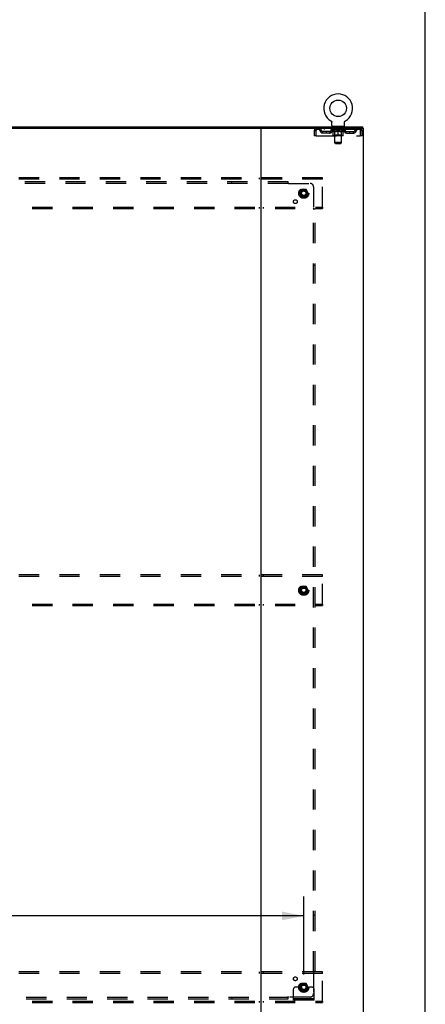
# Model space of a CAD drawing. Header units: inches. Extents: x 0 to 270, y 0 to 175.
# Tile 81 of 81: x 240 to 270, y 59 to 131. Entities that reach past the tile are written whole.
import ezdxf

# ---------------------------------------------------------------- set-up
doc = ezdxf.new("R2010")
doc.units = ezdxf.units.IN
doc.header["$LTSCALE"] = 14.84127
doc.header["$MEASUREMENT"] = 0
doc.linetypes.add('DOT', pattern=[0.2, 0.1, -0.1])
doc.linetypes.add('HIDDEN', pattern=[0.2, 0.1, -0.1])
doc.layers.get('0').update_dxf_attribs({"linetype": 'CONTINUOUS'})
for name, color, linetype in [('DEFAULT_2', 8, 'HIDDEN'), ('DIMENSIONS', 7, 'CONTINUOUS'), ('SUBPANEL', 7, 'CONTINUOUS')]:
    doc.layers.add(name, color=color, linetype=linetype)
doc.styles.get("Standard").update_dxf_attribs({"font": 'arial.ttf'})
doc.dimstyles.new('DIMSTYLE_1', dxfattribs={"dimtxt": 1.190476, "dimasz": 1.587302, "dimexe": 0.09, "dimexo": 0.07, "dimgap": 0.0375, "dimtad": 0, "dimtih": 1, "dimtoh": 1, "dimzin": 4, "dimdsep": 46, "dimtxsty": 'Standard', "dimblk": '_FILLED', "dimblk1": '_FILLED', "dimblk2": '_FILLED', "dimcen": 0.09, "dimadec": 3, "dimazin": 1, "dimtfac": 1, "dimtdec": 3, "dimtofl": 0, "dimtmove": 0, "dimatfit": 3, "dimldrblk": '_FILLED', "dimfxl": 0, "dimtolj": 1, "dimtzin": 4, "dimarcsym": 0})

# ---------------------------------------------------------------- blocks, each defined once
blk = doc.blocks.new('_FILLED')
at = {"color": 0, "linetype": 'ByBlock'}
blk.add_solid([(0, 0), (-1, 0.2), (-1, -0.2)], dxfattribs=at)
blk = doc.blocks.new('*D4')
at = {"layer": 'DIMENSIONS', "color": 2, "linetype": 'Continuous'}
for p, q in [((191.933, 60.924), (191.933, 66.639)), ((260.933, 60.924), (260.933, 66.639)), ((191.933, 65.211), (218.687, 65.211)), ((260.933, 65.211), (224.038, 65.211))]:
    blk.add_line(p, q, dxfattribs=at)
at = {"layer": 'DIMENSIONS', "color": 2, "linetype": 'Continuous', "xscale": 1.5873015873, "yscale": 1.5873015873, "zscale": 1.5873015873, "rotation": 180}
blk.add_blockref('_FILLED', (191.933, 65.211), dxfattribs=at)
at = {"layer": 'DIMENSIONS', "color": 2, "linetype": 'Continuous', "xscale": 1.5873015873, "yscale": 1.5873015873, "zscale": 1.5873015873}
blk.add_blockref('_FILLED', (260.933, 65.211), dxfattribs=at)
at = {"layer": 'DIMENSIONS', "color": 2, "linetype": 'Continuous', "insert": (221.363, 65.806), "char_height": 1.1905, "width": 4.16003, "attachment_point": 2, "line_spacing_factor": 0.9}
blk.add_mtext('69.00', dxfattribs=at)

msp = doc.modelspace()

# ---------------------------------------------------------------- linework, layer by layer
at = {"color": 7, "linetype": 'Continuous'}
for p, q in [((269.841, 0), (269.841, 174.603)), ((262.918, 123.549), (262.918, 123.55)), ((262.918, 123.55), (262.921, 123.548)), ((262.921, 123.548), (262.923, 123.546)), ((262.923, 123.546), (262.925, 123.545)), ((262.925, 123.545), (262.928, 123.542)), ((262.928, 123.542), (262.932, 123.54)), ((262.932, 123.54), (262.935, 123.537)), ((262.935, 123.537), (262.938, 123.534)), ((262.938, 123.534), (262.942, 123.531)), ((262.942, 123.531), (262.945, 123.528)), ((262.945, 123.528), (262.948, 123.525)), ((262.948, 123.525), (262.95, 123.521)), ((262.95, 123.522), (262.953, 123.518)), ((262.953, 123.518), (262.956, 123.515)), ((263.952, 123.515), (263.955, 123.518)), ((263.955, 123.518), (263.958, 123.522)), ((263.958, 123.521), (263.96, 123.525)), ((263.96, 123.525), (263.963, 123.528)), ((263.963, 123.528), (263.966, 123.531)), ((263.966, 123.531), (263.969, 123.534)), ((263.969, 123.534), (263.973, 123.537)), ((263.973, 123.537), (263.976, 123.54)), ((263.976, 123.54), (263.98, 123.542)), ((263.979, 123.542), (263.983, 123.545)), ((263.983, 123.545), (263.985, 123.546)), ((263.983, 123.545), (263.985, 123.546)), ((263.985, 123.546), (263.987, 123.548)), ((263.987, 123.548), (263.99, 123.55)), ((263.99, 123.55), (263.99, 123.549)), ((194.999, 122.999), (257.867, 122.999)), ((262.956, 123.515), (262.958, 123.511)), ((262.958, 123.511), (262.96, 123.507)), ((262.96, 123.507), (262.963, 123.504)), ((262.963, 123.504), (262.965, 123.5)), ((262.965, 123.5), (262.967, 123.496)), ((262.967, 123.496), (262.969, 123.492)), ((262.968, 123.492), (262.97, 123.488)), ((262.97, 123.488), (262.972, 123.484)), ((262.972, 123.484), (262.973, 123.48)), ((262.979, 123.45), (262.979, 123.446)), ((262.979, 123.446), (262.979, 123.442)), ((262.979, 123.193), (262.979, 123.442)), ((263.891, 123.133), (263.016, 123.133)), ((263.016, 123.133), (263.016, 123.103)), ((263.891, 123.133), (263.891, 123.103)), ((263.929, 123.193), (263.929, 123.442)), ((263.934, 123.476), (263.935, 123.48)), ((263.935, 123.48), (263.936, 123.484)), ((263.936, 123.484), (263.938, 123.488)), ((263.938, 123.488), (263.939, 123.492)), ((263.939, 123.492), (263.941, 123.496)), ((263.941, 123.496), (263.943, 123.5)), ((263.943, 123.5), (263.945, 123.504)), ((263.945, 123.504), (263.947, 123.507)), ((263.947, 123.507), (263.95, 123.511)), ((263.95, 123.511), (263.952, 123.515)), ((265.256, 122.999), (265.256, 123.103))]:
    msp.add_line(p, q, dxfattribs=at)
at = {"color": 3, "linetype": 'Continuous'}
for p, q in [((187.61, 123.103), (265.256, 123.103)), ((257.808, 55.207), (257.808, 122.999)), ((257.867, 122.999), (265.308, 122.999)), ((265.308, 55.207), (265.308, 122.999))]:
    msp.add_line(p, q, dxfattribs=at)
at = {"color": 7, "linetype": 'Continuous'}
for points in [[(262.973, 123.48), (262.974, 123.476), (262.975, 123.471), (262.976, 123.467), (262.977, 123.463), (262.978, 123.459), (262.978, 123.454), (262.979, 123.45), (262.979, 123.446)], [(263.929, 123.442), (263.929, 123.446), (263.929, 123.45), (263.93, 123.454), (263.93, 123.459), (263.931, 123.463), (263.932, 123.467), (263.932, 123.471), (263.934, 123.476)], [(263.929, 123.446), (263.929, 123.45), (263.93, 123.454), (263.93, 123.459), (263.931, 123.463)]]:
    msp.add_lwpolyline(points, dxfattribs=at)
msp.add_circle((263.454, 124.457), 0.609, dxfattribs=at)
for centre, radius, start, end in [((263.454, 124.457), 1.054, 300.39933, 239.60066), ((263.039, 123.193), 0.06, 180, 270), ((263.869, 123.193), 0.06, 270, 360)]:
    msp.add_arc(centre, radius, start, end, dxfattribs=at)
at = {"layer": 'DEFAULT_2', "color": 8, "linetype": 'HIDDEN'}
for p, q in [((262.923, 123.546), (262.925, 123.545)), ((263.99, 123.55), (263.99, 123.55)), ((261.704, 122.832), (261.704, 122.436)), ((261.704, 122.832), (261.808, 122.832)), ((261.808, 122.832), (261.808, 122.436)), ((261.838, 122.436), (261.838, 122.832)), ((261.871, 122.999), (261.871, 122.895)), ((265.037, 122.895), (261.871, 122.895)), ((262.423, 122.999), (262.423, 122.895)), ((262.948, 122.858), (262.948, 122.895)), ((263.96, 122.858), (262.948, 122.858)), ((263.075, 122.768), (262.948, 122.858)), ((262.955, 122.89), (262.955, 122.895)), ((262.962, 122.887), (262.962, 122.89)), ((262.962, 122.887), (263.946, 122.887)), ((262.969, 122.887), (262.969, 122.89)), ((262.97, 122.887), (262.97, 122.89)), ((262.978, 122.89), (262.978, 122.895)), ((262.991, 122.887), (262.991, 122.89)), ((262.993, 122.887), (262.993, 122.89)), ((263.016, 122.895), (263.016, 122.999)), ((263.016, 122.89), (263.016, 122.895)), ((263.027, 122.887), (263.027, 122.89)), ((263.029, 122.887), (263.029, 122.89)), ((263.193, 122.889), (263.032, 122.889)), ((263.066, 122.89), (263.066, 122.895)), ((263.067, 122.887), (263.067, 122.889)), ((263.068, 122.887), (263.068, 122.889)), ((263.07, 122.887), (263.07, 122.889)), ((263.076, 122.887), (263.076, 122.89)), ((263.076, 122.887), (263.076, 122.889)), ((263.079, 122.887), (263.079, 122.89)), ((263.081, 122.887), (263.081, 122.89)), ((263.083, 122.478), (263.083, 122.803)), ((263.085, 122.887), (263.085, 122.889)), ((263.096, 122.887), (263.096, 122.889)), ((263.109, 123.133), (263.109, 123.103)), ((263.111, 122.887), (263.111, 122.891)), ((263.111, 122.887), (263.111, 122.889)), ((263.127, 122.887), (263.127, 122.889)), ((263.129, 122.89), (263.129, 122.895)), ((263.136, 122.887), (263.136, 122.89)), ((263.14, 122.887), (263.14, 122.89)), ((263.144, 123.043), (263.144, 123.123)), ((263.147, 122.887), (263.147, 122.889)), ((263.213, 123.033), (263.154, 123.033)), ((263.156, 122.887), (263.156, 122.893)), ((263.168, 122.887), (263.168, 122.889)), ((263.171, 122.887), (263.171, 122.889)), ((263.193, 122.887), (263.193, 122.889)), ((263.246, 122.889), (263.197, 122.889)), ((263.201, 122.89), (263.201, 122.895)), ((263.204, 122.48), (263.204, 122.855)), ((263.205, 121.943), (263.205, 123.023)), ((263.206, 122.887), (263.206, 122.89)), ((263.21, 122.887), (263.21, 122.89)), ((263.215, 122.887), (263.215, 122.894)), ((263.218, 122.887), (263.218, 122.889)), ((263.227, 122.887), (263.227, 122.889)), ((263.246, 122.887), (263.246, 122.889)), ((263.306, 122.889), (263.259, 122.889)), ((263.275, 122.887), (263.275, 122.889)), ((263.281, 122.89), (263.281, 122.895)), ((263.284, 122.887), (263.284, 122.89)), ((263.286, 122.887), (263.286, 122.894)), ((263.288, 122.887), (263.288, 122.89)), ((263.294, 122.887), (263.294, 122.89)), ((263.306, 122.887), (263.306, 122.889)), ((263.37, 122.889), (263.327, 122.889)), ((263.337, 122.887), (263.337, 122.889)), ((263.362, 122.889), (263.424, 122.893)), ((263.366, 122.89), (263.366, 122.895)), ((263.366, 122.89), (263.366, 122.895)), ((263.366, 122.895), (263.366, 122.895)), ((263.366, 122.887), (263.366, 122.89)), ((263.37, 122.887), (263.37, 122.89)), ((263.37, 122.887), (263.37, 122.889)), ((263.371, 122.887), (263.371, 122.89)), ((263.399, 122.889), (263.45, 122.889)), ((263.403, 122.887), (263.403, 122.889)), ((263.407, 122.889), (263.407, 122.892)), ((263.424, 122.889), (263.424, 122.893)), ((263.437, 122.887), (263.437, 122.889)), ((263.452, 122.89), (263.452, 122.89)), ((263.452, 122.887), (263.452, 122.89)), ((263.452, 122.887), (263.452, 122.89)), ((263.454, 122.895), (263.545, 122.889)), ((263.454, 122.89), (263.454, 122.895)), ((263.454, 122.449), (263.454, 122.803)), ((263.456, 122.887), (263.456, 122.89)), ((263.456, 122.887), (263.456, 122.89)), ((263.456, 122.89), (263.456, 122.89)), ((263.471, 122.889), (263.509, 122.889)), ((263.471, 122.887), (263.471, 122.889)), ((263.505, 122.887), (263.505, 122.889)), ((263.537, 122.887), (263.537, 122.89)), ((263.537, 122.887), (263.537, 122.889)), ((263.538, 122.887), (263.538, 122.89)), ((263.538, 122.889), (263.581, 122.889)), ((263.541, 122.895), (263.542, 122.895)), ((263.541, 122.89), (263.541, 122.895)), ((263.541, 122.887), (263.541, 122.89)), ((263.542, 122.89), (263.542, 122.895)), ((263.571, 122.887), (263.571, 122.889)), ((263.602, 122.889), (263.649, 122.889)), ((263.602, 122.887), (263.602, 122.889)), ((263.614, 122.887), (263.614, 122.89)), ((263.62, 122.887), (263.62, 122.89)), ((263.622, 122.887), (263.622, 122.894)), ((263.624, 122.887), (263.624, 122.89)), ((263.627, 122.89), (263.627, 122.895)), ((263.633, 122.887), (263.633, 122.889)), ((263.662, 122.889), (263.711, 122.889)), ((263.662, 122.887), (263.662, 122.889)), ((263.681, 122.887), (263.681, 122.889)), ((263.69, 122.887), (263.69, 122.889)), ((263.693, 122.887), (263.693, 122.894)), ((263.754, 123.033), (263.695, 123.033)), ((263.698, 122.887), (263.698, 122.89)), ((263.702, 122.887), (263.702, 122.89)), ((263.703, 121.943), (263.703, 123.023)), ((263.704, 122.48), (263.704, 122.855)), ((263.707, 122.89), (263.707, 122.895)), ((263.715, 122.889), (263.876, 122.889)), ((263.715, 122.887), (263.715, 122.889)), ((263.737, 122.887), (263.737, 122.889)), ((263.739, 122.887), (263.739, 122.889)), ((263.752, 122.887), (263.752, 122.893)), ((263.761, 122.887), (263.761, 122.889)), ((263.764, 123.043), (263.764, 123.123)), ((263.768, 122.887), (263.768, 122.89)), ((263.772, 122.887), (263.772, 122.89)), ((263.779, 122.89), (263.779, 122.895)), ((263.78, 122.887), (263.78, 122.889)), ((263.797, 122.887), (263.797, 122.891)), ((263.797, 122.887), (263.797, 122.889)), ((263.799, 123.133), (263.799, 123.103)), ((263.812, 122.887), (263.812, 122.889)), ((263.823, 122.887), (263.823, 122.889)), ((263.824, 122.478), (263.824, 122.803)), ((263.826, 122.887), (263.826, 122.89)), ((263.829, 122.887), (263.829, 122.89)), ((263.832, 122.887), (263.832, 122.89)), ((263.832, 122.887), (263.832, 122.889)), ((263.833, 122.768), (263.96, 122.858)), ((263.838, 122.887), (263.838, 122.889)), ((263.84, 122.887), (263.84, 122.889)), ((263.841, 122.887), (263.841, 122.889)), ((263.842, 122.89), (263.842, 122.895)), ((263.879, 122.887), (263.879, 122.89)), ((263.881, 122.887), (263.881, 122.89)), ((263.891, 122.895), (263.891, 122.999)), ((263.892, 122.89), (263.892, 122.895)), ((263.915, 122.887), (263.915, 122.89)), ((263.917, 122.887), (263.917, 122.89)), ((263.93, 122.89), (263.93, 122.895)), ((263.938, 122.887), (263.938, 122.89)), ((263.938, 122.887), (263.938, 122.89)), ((263.946, 122.887), (263.946, 122.89)), ((263.952, 122.89), (263.952, 122.895)), ((263.96, 122.858), (263.96, 122.895)), ((264.485, 122.999), (264.485, 122.895)), ((265.037, 122.999), (265.037, 122.895)), ((265.07, 122.832), (265.07, 122.436)), ((265.204, 122.832), (265.1, 122.832)), ((265.1, 122.436), (265.1, 122.832)), ((265.204, 122.436), (265.204, 122.832)), ((261.808, 122.436), (261.704, 122.436)), ((261.838, 122.436), (265.07, 122.436)), ((262.822, 122.748), (262.339, 122.748)), ((262.339, 122.644), (262.339, 122.748)), ((262.822, 122.644), (262.339, 122.644)), ((262.589, 122.644), (262.589, 122.748)), ((263.075, 122.768), (263.083, 122.768)), ((263.795, 122.449), (263.113, 122.449)), ((263.204, 122.48), (263.172, 122.449)), ((263.197, 122.768), (263.341, 122.768)), ((263.704, 122.48), (263.204, 122.48)), ((263.567, 122.768), (263.711, 122.768)), ((263.704, 122.48), (263.736, 122.449)), ((263.824, 122.768), (263.833, 122.768)), ((264.086, 122.748), (264.569, 122.748)), ((264.086, 122.644), (264.569, 122.644)), ((264.319, 122.644), (264.319, 122.748)), ((264.569, 122.644), (264.569, 122.748)), ((265.204, 122.436), (265.1, 122.436)), ((263.703, 121.943), (263.205, 121.943)), ((263.265, 121.883), (263.205, 121.943)), ((263.265, 121.883), (263.643, 121.883)), ((263.643, 121.883), (263.703, 121.943)), ((262.308, 119.353), (190.558, 119.353)), ((262.308, 119.249), (190.558, 119.249)), ((257.658, 119.353), (257.658, 119.249)), ((257.958, 119.353), (257.958, 119.249)), ((262.308, 119.249), (262.308, 119.353)), ((262.308, 117.207), (262.308, 119.249)), ((260.77, 118.5), (260.615, 118.233)), ((261.087, 118.505), (260.779, 118.505)), ((261.25, 118.233), (261.096, 118.5)), ((260.615, 118.223), (260.77, 117.955)), ((261.087, 117.95), (260.779, 117.95)), ((261.096, 117.955), (261.25, 118.223)), ((190.558, 117.207), (262.308, 117.207)), ((190.558, 117.103), (262.308, 117.103)), ((257.658, 117.207), (257.658, 117.103)), ((257.958, 117.207), (257.958, 117.103)), ((262.308, 117.207), (262.308, 117.103)), ((262.308, 90.228), (190.558, 90.228)), ((262.308, 90.124), (190.558, 90.124)), ((257.658, 90.228), (257.658, 90.124)), ((257.958, 90.228), (257.958, 90.124)), ((262.308, 90.124), (262.308, 90.228)), ((262.308, 88.082), (262.308, 90.124)), ((260.77, 89.375), (260.615, 89.108)), ((260.615, 89.098), (260.77, 88.83)), ((261.087, 89.38), (260.779, 89.38)), ((261.25, 89.108), (261.096, 89.375)), ((261.096, 88.83), (261.25, 89.098)), ((261.087, 88.825), (260.779, 88.825)), ((190.558, 88.082), (262.308, 88.082)), ((190.558, 87.978), (262.308, 87.978)), ((257.658, 88.082), (257.658, 87.978)), ((257.958, 88.082), (257.958, 87.978)), ((262.308, 88.082), (262.308, 87.978)), ((262.308, 61.103), (190.558, 61.103)), ((262.308, 60.999), (190.558, 60.999)), ((257.658, 61.103), (257.658, 60.999)), ((257.958, 61.103), (257.958, 60.999)), ((262.308, 60.999), (262.308, 61.103)), ((262.308, 58.957), (262.308, 60.999)), ((260.397, 59.978), (260.308, 59.978)), ((260.519, 59.978), (260.397, 59.978)), ((260.758, 59.978), (260.519, 59.978)), ((260.77, 60.25), (260.615, 59.983)), ((260.615, 59.973), (260.77, 59.705)), ((261.087, 60.255), (260.779, 60.255)), ((261.25, 59.983), (261.096, 60.25)), ((261.096, 59.705), (261.25, 59.973)), ((261.108, 59.978), (261.347, 59.978)), ((261.469, 59.978), (261.347, 59.978)), ((261.558, 59.978), (261.469, 59.978)), ((260.183, 59.03), (260.183, 59.853)), ((261.087, 59.7), (260.779, 59.7)), ((261.683, 59.03), (261.683, 59.853)), ((190.558, 58.957), (262.308, 58.957)), ((190.558, 58.853), (262.308, 58.853)), ((257.658, 58.957), (257.658, 58.853)), ((257.958, 58.957), (257.958, 58.853)), ((261.683, 59.134), (260.183, 59.134)), ((261.683, 59.03), (260.183, 59.03)), ((260.43, 59.03), (260.43, 59.134)), ((260.686, 59.03), (260.686, 59.134)), ((261.18, 59.03), (261.18, 59.134)), ((261.436, 59.03), (261.436, 59.134)), ((262.308, 58.957), (262.308, 58.853))]:
    msp.add_line(p, q, dxfattribs=at)
for points in [[(261.871, 122.999), (261.869, 122.998), (261.866, 122.995), (261.864, 122.989), (261.862, 122.982), (261.859, 122.973), (261.857, 122.962), (261.854, 122.95), (261.852, 122.936), (261.85, 122.921), (261.847, 122.904), (261.845, 122.887), (261.843, 122.869), (261.84, 122.851), (261.838, 122.832)], [(261.871, 122.895), (261.869, 122.894), (261.866, 122.893), (261.864, 122.891), (261.862, 122.889), (261.859, 122.885), (261.857, 122.881), (261.854, 122.876), (261.852, 122.871), (261.85, 122.865), (261.847, 122.859), (261.845, 122.853), (261.843, 122.846), (261.84, 122.839), (261.838, 122.832)], [(263.203, 122.768), (263.184, 122.772), (263.164, 122.776), (263.144, 122.782), (263.124, 122.788), (263.104, 122.795), (263.083, 122.803)], [(263.083, 122.802), (263.103, 122.795), (263.122, 122.788), (263.141, 122.782), (263.16, 122.777), (263.179, 122.772), (263.197, 122.768)], [(263.454, 122.803), (263.433, 122.795), (263.413, 122.788), (263.393, 122.782), (263.373, 122.776), (263.353, 122.772), (263.333, 122.768)], [(263.341, 122.768), (263.36, 122.772), (263.378, 122.777), (263.397, 122.782), (263.416, 122.788), (263.435, 122.794), (263.454, 122.802)], [(263.575, 122.768), (263.555, 122.772), (263.535, 122.777), (263.515, 122.782), (263.495, 122.788), (263.475, 122.795), (263.454, 122.803)], [(263.454, 122.802), (263.473, 122.794), (263.493, 122.788), (263.511, 122.782), (263.53, 122.776), (263.548, 122.772), (263.567, 122.768)], [(263.824, 122.803), (263.804, 122.795), (263.784, 122.788), (263.764, 122.782), (263.744, 122.776), (263.724, 122.772), (263.705, 122.768)], [(263.711, 122.768), (263.729, 122.772), (263.748, 122.777), (263.767, 122.782), (263.786, 122.788), (263.805, 122.795), (263.824, 122.802)], [(265.042, 122.995), (265.039, 122.998), (265.037, 122.999)], [(265.051, 122.881), (265.049, 122.885), (265.046, 122.889), (265.044, 122.891), (265.042, 122.893), (265.039, 122.894), (265.037, 122.895)], [(265.042, 122.995), (265.044, 122.989), (265.046, 122.982), (265.049, 122.973), (265.051, 122.962), (265.053, 122.95), (265.056, 122.936), (265.058, 122.921), (265.061, 122.904), (265.063, 122.887), (265.065, 122.869), (265.068, 122.851), (265.07, 122.832)], [(265.051, 122.881), (265.053, 122.876), (265.056, 122.871), (265.058, 122.865), (265.061, 122.859), (265.063, 122.853), (265.065, 122.846), (265.068, 122.839), (265.07, 122.832)]]:
    msp.add_lwpolyline(points, dxfattribs=at)
for centre, radius in [((260.933, 118.228), 0.372), ((260.933, 118.228), 0.356), ((260.933, 118.228), 0.312), ((260.933, 118.228), 0.204), ((260.933, 118.228), 0.188), ((260.933, 118.228), 0.183), ((260.933, 118.228), 0.165), ((260.933, 89.103), 0.372), ((260.933, 89.103), 0.356), ((260.933, 89.103), 0.312), ((260.933, 89.103), 0.204), ((260.933, 89.103), 0.188), ((260.933, 89.103), 0.183), ((260.933, 89.103), 0.165), ((260.933, 59.978), 0.372), ((260.933, 59.978), 0.356), ((260.933, 59.978), 0.312), ((260.933, 59.978), 0.204), ((260.933, 59.978), 0.188), ((260.933, 59.978), 0.183), ((260.933, 59.978), 0.165)]:
    msp.add_circle(centre, radius, dxfattribs=at)
at = {"layer": 'DEFAULT_2', "color": 8, "linetype": 'DOT'}
for centre in [(260.933, 118.228), (260.933, 89.103), (260.933, 59.978)]:
    msp.add_circle(centre, 0.17, dxfattribs=at)
at = {"layer": 'DEFAULT_2', "color": 8, "linetype": 'HIDDEN'}
for centre, radius, start, end in [((261.871, 122.832), 0.167, 90, 180), ((261.871, 122.832), 0.063, 90, 180), ((262.05, 122.832), 0.167, 8.07163, 90), ((262.051, 122.832), 0.0625, 7.98631, 90), ((262.339, 122.873), 0.229, 187.98631, 270), ((262.339, 122.873), 0.125, 188.07163, 270), ((262.822, 122.873), 0.125, 270, 351.92837), ((262.822, 122.873), 0.229, 270, 352.01369), ((263.111, 122.832), 0.167, 90, 171.92837), ((263.111, 122.832), 0.0625, 90, 172.01369), ((263.134, 123.123), 0.01, 0, 90), ((263.154, 123.043), 0.01, 180, 270), ((263.172, 122.855), 0.0318, 0, 90), ((263.195, 123.023), 0.01, 0, 90), ((263.713, 123.023), 0.01, 90, 180), ((263.736, 122.855), 0.0318, 90, 180), ((263.754, 123.043), 0.01, 270, 360), ((263.774, 123.123), 0.01, 90, 180), ((263.796, 122.832), 0.167, 8.07163, 90), ((263.797, 122.832), 0.0625, 7.98631, 90), ((264.086, 122.873), 0.229, 187.98631, 270), ((264.086, 122.873), 0.125, 188.07163, 270), ((264.569, 122.873), 0.125, 270, 351.92837), ((264.569, 122.873), 0.229, 270, 352.01369), ((264.858, 122.832), 0.167, 90, 171.92837), ((264.857, 122.832), 0.0625, 90, 172.01369), ((265.037, 122.832), 0.167, 0, 90), ((265.037, 122.832), 0.063, 0, 90), ((263.113, 122.478), 0.0296, 180, 270), ((263.795, 122.478), 0.0296, 270, 360), ((260.779, 118.495), 0.01, 90.01235, 149.98915), ((261.087, 118.495), 0.01, 30.01204, 89.98872), ((260.624, 118.228), 0.01, 150.01268, 209.98829), ((260.779, 117.96), 0.01, 210.01204, 269.98872), ((261.087, 117.96), 0.01, 270.01235, 329.98915), ((261.242, 118.228), 0.01, 330.01268, 29.98829), ((260.624, 89.103), 0.01, 150.01268, 209.98829), ((260.779, 89.37), 0.01, 90.01235, 149.98915), ((261.087, 89.37), 0.01, 30.01204, 89.98872), ((261.242, 89.103), 0.01, 330.01268, 29.98829), ((260.779, 88.835), 0.01, 210.01204, 269.98872), ((261.087, 88.835), 0.01, 270.01235, 329.98915), ((260.308, 59.853), 0.125, 90, 180), ((260.624, 59.978), 0.01, 150.01268, 209.98829), ((260.933, 59.978), 0.175, 180, 360), ((260.779, 60.245), 0.01, 90.01235, 149.98915), ((261.087, 60.245), 0.01, 30.01204, 89.98872), ((261.242, 59.978), 0.01, 330.01268, 29.98829), ((261.558, 59.853), 0.125, 0, 90), ((260.779, 59.71), 0.01, 210.01204, 269.98872), ((261.087, 59.71), 0.01, 270.01235, 329.98915)]:
    msp.add_arc(centre, radius, start, end, dxfattribs=at)
for centre, major_axis, ratio, start_param, end_param in [((263.454, 122.895), (0.506, 0.005), 0.05963, 2.96643, 3.140963), ((262.932, 122.885), (0.158, 0), 0.060556, 0.430652, 1.470503), ((263.454, 122.895), (0.506, 0), 0.060556, -3.141593, -2.96706), ((262.932, 122.88), (0.158, 0.002), 0.05963, 1.376596, 1.469874), ((263.454, 122.895), (0.506, 0.011), 0.05688, 2.791345, 2.965878), ((262.912, 122.885), (0.158, 0.002), 0.05963, 0.25549, 1.295341), ((262.967, 122.885), (0.158, -0.002), 0.05963, 0.605815, 1.645666), ((263.454, 122.895), (0.506, -0.005), 0.05963, -2.96643, -2.791898), ((262.967, 122.88), (0.158, 0), 0.060556, 1.551758, 1.645036), ((262.912, 122.88), (0.158, 0.003), 0.05688, 1.20151, 1.294789), ((262.968, 122.882), (0.131, 0.001), 0.05963, 1.065228, 1.614276), ((262.952, 122.882), (0.131, 0.003), 0.05688, 0.890143, 1.43919), ((262.999, 122.882), (0.131, 0), 0.060556, 1.240391, 1.789438), ((263.454, 122.895), (0.506, 0.015), 0.052395, 2.616403, 2.790936), ((262.909, 122.885), (0.158, 0.003), 0.05688, 0.080405, 1.120256), ((263.017, 122.885), (0.158, -0.003), 0.05688, 0.7809, 1.820751), ((263.454, 122.895), (0.506, -0.011), 0.05688, -2.791345, -2.616812), ((263.017, 122.88), (0.158, -0.002), 0.05963, 1.72692, 1.820198), ((262.909, 122.88), (0.158, 0.005), 0.052395, 1.026568, 1.119847), ((262.952, 122.882), (0.131, 0.004), 0.052395, 0.715201, 1.264248), ((263.043, 122.882), (0.131, -0.001), 0.05963, 1.415553, 1.9646), ((263.454, 122.895), (0.506, 0.02), 0.046319, 2.441654, 2.616187), ((263.081, 122.885), (0.158, -0.005), 0.052395, 0.955842, 1.995693), ((263.454, 122.895), (0.506, -0.015), 0.052395, -2.616403, -2.44187), ((262.923, 122.885), (0.158, 0.005), 0.052395, -0.094537, 0.945314), ((263.081, 122.88), (0.158, -0.003), 0.05688, 1.902006, 1.995284), ((262.923, 122.88), (0.158, 0.006), 0.046319, 0.851819, 0.945098), ((262.967, 122.882), (0.131, 0.005), 0.046319, 0.540452, 1.089499), ((263.1, 122.882), (0.131, -0.003), 0.05688, 1.590638, 2.139686), ((263.454, 122.895), (0.506, 0.024), 0.038841, 2.267123, 2.441656), ((263.155, 122.885), (0.158, -0.006), 0.046319, 1.130591, 2.170442), ((262.953, 122.885), (0.158, 0.006), 0.046319, -0.269286, 0.770565), ((263.454, 122.895), (0.506, -0.02), 0.046319, -2.441654, -2.267121), ((263.155, 122.88), (0.158, -0.005), 0.052395, 2.076947, 2.170226), ((262.953, 122.88), (0.158, 0.007), 0.038841, 0.677289, 0.770567), ((262.996, 122.882), (0.131, 0.006), 0.038841, 0.365921, 0.914969), ((263.168, 122.882), (0.131, -0.004), 0.052395, 1.76558, 2.314627), ((263.454, 122.895), (0.506, 0.027), 0.030195, 2.09281, 2.267343), ((263.239, 122.885), (0.158, -0.007), 0.038841, 1.305122, 2.344973), ((262.998, 122.885), (0.158, 0.007), 0.038841, -0.443817, 0.596034), ((263.454, 122.895), (0.506, -0.024), 0.038841, -2.267123, -2.092591), ((263.239, 122.88), (0.158, -0.006), 0.046319, 2.251696, 2.344975), ((262.998, 122.88), (0.158, 0.008), 0.030195, 0.502975, 0.596254), ((263.04, 122.882), (0.131, 0.007), 0.030195, 0.191608, 0.740655), ((263.244, 122.882), (0.131, -0.005), 0.046319, 1.940329, 2.489376), ((263.056, 122.885), (0.158, 0.008), 0.030195, -0.61813, 0.421721), ((263.454, 122.895), (0.506, 0.029), 0.020645, 1.918687, 2.09322), ((263.329, 122.885), (0.158, -0.008), 0.030195, 1.479435, 2.519286), ((263.454, 122.895), (0.506, -0.027), 0.030195, -2.09281, -1.918277), ((263.329, 122.88), (0.158, -0.007), 0.038841, 2.426227, 2.519505), ((263.056, 122.88), (0.158, 0.009), 0.020645, 0.328852, 0.422131), ((263.096, 122.882), (0.131, 0.007), 0.020645, 0.017485, 0.566532), ((263.327, 122.882), (0.131, -0.006), 0.038841, 2.11486, 2.663907), ((263.127, 122.885), (0.158, 0.009), 0.020645, -0.792253, 0.247598), ((263.454, 122.895), (0.506, 0.03), 0.010478, 1.744704, 1.919237), ((263.423, 122.885), (0.158, -0.009), 0.020645, 1.653558, 2.693409), ((263.454, 122.895), (0.506, -0.029), 0.020645, -1.918687, -1.744154), ((263.423, 122.88), (0.158, -0.008), 0.030195, 2.60054, 2.693819), ((263.127, 122.88), (0.158, 0.009), 0.010478, 0.154869, 0.248148), ((263.162, 122.882), (0.131, 0.008), 0.010478, 6.126688, 6.675735), ((263.413, 122.882), (0.131, -0.007), 0.030195, 2.289173, 2.83822), ((263.208, 122.885), (0.158, 0.009), 0.010478, -0.966236, -0.000846), ((263.518, 122.885), (0.158, -0.009), 0.010478, 1.827541, 2.867392), ((263.454, 122.895), (0.506, -0.03), 0.010478, -1.744704, -1.570171), ((263.518, 122.88), (0.158, -0.009), 0.020645, 2.774664, 2.867942), ((263.501, 122.882), (0.131, -0.007), 0.020645, 2.463296, 3.012344), ((263.389, 122.885), (0.158, 0.009), 0.010478, 0.274201, 1.314052), ((263.321, 122.882), (0.131, 0.008), 0.010478, -0.000298, 0.504314), ((263.296, 122.88), (0.158, 0.009), 0.010478, 0.192946, 0.399283), ((263.454, 122.895), (0.506, 0.03), 0.010478, -1.578586, -1.396888), ((263.612, 122.88), (0.158, -0.009), 0.010478, 2.948646, 3.041925), ((263.587, 122.882), (0.131, -0.008), 0.010478, 2.637279, 3.142076), ((263.484, 122.885), (0.158, 0.009), 0.020645, 0.448184, 1.488034), ((263.407, 122.882), (0.131, 0.007), 0.020645, 0.129249, 0.678296), ((263.389, 122.88), (0.158, 0.009), 0.020645, 0.273651, 0.366929), ((263.7, 122.885), (0.158, -0.009), 0.010478, -3.140747, -2.175357), ((263.454, 122.895), (0.506, 0.029), 0.020645, -1.397439, -1.222906), ((263.454, 122.895), (0.506, -0.03), 0.010478, 1.222355, 1.396888), ((263.579, 122.885), (0.158, 0.008), 0.030195, 0.622307, 1.662158), ((263.495, 122.882), (0.131, 0.007), 0.030195, 0.303372, 0.852419), ((263.745, 122.882), (0.131, -0.008), 0.010478, 2.749043, 3.29809), ((263.781, 122.885), (0.158, -0.009), 0.020645, 2.893995, 3.933846), ((263.484, 122.88), (0.158, 0.008), 0.030195, 0.447774, 0.541052), ((263.781, 122.88), (0.158, -0.009), 0.010478, 2.893445, 2.986723), ((263.454, 122.895), (0.506, 0.027), 0.030195, -1.223315, -1.048783), ((263.454, 122.895), (0.506, -0.029), 0.020645, 1.048373, 1.222906), ((263.669, 122.885), (0.158, 0.007), 0.038841, 0.79662, 1.836471), ((263.581, 122.882), (0.131, 0.006), 0.038841, 0.477686, 1.026733), ((263.812, 122.882), (0.131, -0.007), 0.020645, 2.57506, 3.124108), ((263.851, 122.885), (0.158, -0.008), 0.030195, 2.719872, 3.759723), ((263.753, 122.885), (0.158, 0.006), 0.046319, 0.971151, 2.011002), ((263.579, 122.88), (0.158, 0.007), 0.038841, 0.622087, 0.715366), ((263.851, 122.88), (0.158, -0.009), 0.020645, 2.719462, 2.812741), ((263.454, 122.895), (0.506, 0.024), 0.038841, -1.049002, -0.874469), ((263.454, 122.895), (0.506, -0.027), 0.030195, 0.87425, 1.048783), ((263.664, 122.882), (0.131, 0.005), 0.046319, 0.652216, 1.201263), ((263.827, 122.885), (0.158, 0.005), 0.052395, 1.1459, 2.185751), ((263.868, 122.882), (0.131, -0.007), 0.030195, 2.400937, 2.949985), ((263.91, 122.885), (0.158, -0.007), 0.038841, 2.545558, 3.585409), ((263.74, 122.882), (0.131, 0.004), 0.052395, 0.826965, 1.376012), ((263.669, 122.88), (0.158, 0.006), 0.046319, 0.796618, 0.889896), ((263.91, 122.88), (0.158, -0.008), 0.030195, 2.545339, 2.638617), ((263.891, 122.885), (0.158, 0.003), 0.05688, 1.320842, 2.360692), ((263.454, 122.895), (0.506, 0.02), 0.046319, -0.874471, -0.699939), ((263.454, 122.895), (0.506, -0.024), 0.038841, 0.699936, 0.874469), ((263.955, 122.885), (0.158, -0.006), 0.046319, 2.371028, 3.410879), ((263.912, 122.882), (0.131, -0.006), 0.038841, 2.226624, 2.775671), ((263.941, 122.885), (0.158, 0.002), 0.05963, 1.495927, 2.535778), ((263.808, 122.882), (0.131, 0.003), 0.05688, 1.001907, 1.550954), ((263.985, 122.885), (0.158, -0.005), 0.052395, 2.196279, 3.23613), ((263.753, 122.88), (0.158, 0.005), 0.052395, 0.971367, 1.064645), ((263.941, 122.882), (0.131, -0.005), 0.046319, 2.052093, 2.601141), ((263.976, 122.885), (0.158, 0), 0.060556, 1.671089, 2.71094), ((263.955, 122.88), (0.158, -0.007), 0.038841, 2.371026, 2.464304), ((263.998, 122.885), (0.158, -0.003), 0.05688, 2.021337, 3.061188), ((263.454, 122.895), (0.506, 0.015), 0.052395, -0.699723, -0.52519), ((263.454, 122.895), (0.506, -0.02), 0.046319, 0.525406, 0.699939), ((263.995, 122.885), (0.158, -0.002), 0.05963, 1.846251, 2.886102), ((263.865, 122.882), (0.131, 0.001), 0.05963, 1.176993, 1.72604), ((263.956, 122.882), (0.131, -0.004), 0.052395, 1.877344, 2.426392), ((263.909, 122.882), (0.131, 0), 0.060556, 1.352155, 1.901202), ((263.956, 122.882), (0.131, -0.003), 0.05688, 1.702402, 2.25145), ((263.94, 122.882), (0.131, -0.001), 0.05963, 1.527317, 2.076364), ((263.827, 122.88), (0.158, 0.003), 0.05688, 1.146309, 1.239587), ((263.985, 122.88), (0.158, -0.006), 0.046319, 2.196495, 2.289773), ((263.454, 122.895), (0.506, 0.011), 0.05688, -0.524781, -0.350248), ((263.454, 122.895), (0.506, -0.015), 0.052395, 0.350657, 0.52519), ((263.891, 122.88), (0.158, 0.002), 0.05963, 1.321394, 1.414673), ((263.998, 122.88), (0.158, -0.005), 0.052395, 2.021746, 2.115024), ((263.454, 122.895), (0.506, 0.005), 0.05963, -0.349695, -0.175162), ((263.454, 122.895), (0.506, -0.011), 0.05688, 0.175715, 0.350248), ((263.941, 122.88), (0.158, 0), 0.060556, 1.496556, 1.589835), ((263.995, 122.88), (0.158, -0.003), 0.05688, 1.846804, 1.940083), ((263.976, 122.88), (0.158, -0.002), 0.05963, 1.671719, 1.764997), ((263.454, 122.895), (0.506, 0), 0.060556, -0.174533, 0), ((263.454, 122.895), (0.506, -0.005), 0.05963, 0.000629, 0.175162)]:
    msp.add_ellipse(centre, major_axis=major_axis, ratio=ratio, start_param=start_param, end_param=end_param, dxfattribs=at)
at = {"layer": 'SUBPANEL', "color": 8, "linetype": 'HIDDEN'}
for p, q in [((259.777, 119.072), (193.089, 119.072)), ((259.777, 118.947), (193.089, 118.947)), ((255.652, 118.947), (255.652, 119.072)), ((259.777, 118.906), (259.777, 119.072)), ((259.812, 118.947), (261.402, 118.947)), ((261.652, 118.697), (261.652, 117.107)), ((261.611, 117.072), (261.777, 117.072)), ((261.652, 61.134), (261.652, 117.072)), ((261.67, 117.089), (261.663, 117.096)), ((261.777, 61.134), (261.777, 117.072)), ((261.652, 112.947), (261.777, 112.947)), ((261.652, 65.259), (261.777, 65.259)), ((261.611, 61.134), (261.777, 61.134)), ((261.652, 61.099), (261.652, 59.509)), ((193.089, 59.259), (259.777, 59.259)), ((255.652, 59.259), (255.652, 59.134)), ((259.777, 59.134), (259.777, 59.3)), ((259.794, 59.24), (259.801, 59.248)), ((261.402, 59.259), (259.812, 59.259)), ((193.089, 59.134), (259.777, 59.134))]:
    msp.add_line(p, q, dxfattribs=at)
for points in [[(259.777, 118.985), (259.778, 118.983), (259.78, 118.98), (259.782, 118.978), (259.784, 118.976), (259.785, 118.974), (259.787, 118.972), (259.789, 118.97), (259.79, 118.969), (259.792, 118.967), (259.794, 118.965), (259.799, 118.96)], [(259.777, 118.906), (259.779, 118.906), (259.78, 118.907), (259.782, 118.908), (259.783, 118.909), (259.785, 118.91), (259.787, 118.911), (259.788, 118.913), (259.79, 118.914), (259.791, 118.916), (259.792, 118.917), (259.794, 118.919), (259.795, 118.921), (259.796, 118.923), (259.798, 118.925), (259.799, 118.927), (259.802, 118.932)], [(259.799, 118.96), (259.801, 118.958), (259.803, 118.956), (259.805, 118.954), (259.807, 118.952), (259.809, 118.95), (259.811, 118.948), (259.812, 118.947)], [(259.802, 118.932), (259.803, 118.934), (259.805, 118.937), (259.806, 118.939), (259.808, 118.941), (259.809, 118.943), (259.811, 118.945), (259.812, 118.947)], [(261.611, 117.072), (261.612, 117.073), (261.612, 117.075), (261.613, 117.077), (261.614, 117.078), (261.615, 117.08), (261.616, 117.081), (261.618, 117.083), (261.619, 117.085), (261.621, 117.086), (261.623, 117.087), (261.624, 117.089), (261.626, 117.09), (261.628, 117.091), (261.63, 117.093), (261.632, 117.094)], [(261.632, 117.094), (261.637, 117.097), (261.639, 117.098), (261.642, 117.1), (261.644, 117.101), (261.646, 117.103), (261.648, 117.104), (261.65, 117.106), (261.652, 117.107)], [(261.663, 117.096), (261.661, 117.098), (261.659, 117.1), (261.657, 117.102), (261.655, 117.104), (261.653, 117.105), (261.652, 117.107)], [(261.69, 117.072), (261.688, 117.073), (261.685, 117.075), (261.683, 117.077), (261.681, 117.079), (261.679, 117.08), (261.677, 117.082), (261.675, 117.084), (261.674, 117.085), (261.672, 117.087), (261.67, 117.089)], [(261.611, 61.134), (261.612, 61.132), (261.612, 61.131), (261.613, 61.129), (261.614, 61.127), (261.615, 61.126), (261.616, 61.124), (261.618, 61.123), (261.619, 61.121), (261.621, 61.12), (261.623, 61.118), (261.624, 61.117), (261.626, 61.116), (261.628, 61.114), (261.63, 61.113), (261.632, 61.112), (261.637, 61.109)], [(261.637, 61.109), (261.639, 61.108), (261.642, 61.106), (261.644, 61.105), (261.646, 61.103), (261.648, 61.102), (261.65, 61.1), (261.652, 61.099)], [(261.665, 61.112), (261.663, 61.11), (261.661, 61.108), (261.659, 61.106), (261.657, 61.104), (261.655, 61.102), (261.653, 61.1), (261.652, 61.099)], [(261.69, 61.134), (261.688, 61.132), (261.685, 61.131), (261.683, 61.129), (261.681, 61.127), (261.679, 61.125), (261.677, 61.124), (261.675, 61.122), (261.674, 61.12), (261.672, 61.119), (261.67, 61.117), (261.665, 61.112)], [(259.777, 59.3), (259.779, 59.299), (259.78, 59.299), (259.782, 59.298), (259.783, 59.297), (259.785, 59.296), (259.787, 59.294), (259.788, 59.293), (259.79, 59.292), (259.791, 59.29), (259.792, 59.288), (259.794, 59.287), (259.795, 59.285), (259.796, 59.283), (259.798, 59.281), (259.799, 59.278)], [(259.777, 59.221), (259.778, 59.223), (259.78, 59.225), (259.782, 59.228), (259.784, 59.23), (259.785, 59.232), (259.787, 59.234), (259.789, 59.235), (259.79, 59.237), (259.792, 59.239), (259.794, 59.24)], [(259.799, 59.278), (259.802, 59.274), (259.803, 59.271), (259.805, 59.269), (259.806, 59.267), (259.808, 59.265), (259.809, 59.263), (259.811, 59.261), (259.812, 59.259)], [(259.801, 59.248), (259.803, 59.25), (259.805, 59.252), (259.807, 59.254), (259.809, 59.256), (259.811, 59.257), (259.812, 59.259)]]:
    msp.add_lwpolyline(points, dxfattribs=at)
for centre, radius in [((260.933, 118.228), 0.25), ((260.314, 117.609), 0.141), ((260.933, 89.103), 0.25), ((260.314, 60.597), 0.141), ((260.933, 59.978), 0.25)]:
    msp.add_circle(centre, radius, dxfattribs=at)
for centre, start, end in [((261.402, 118.697), 0, 90), ((261.402, 59.509), 270, 360)]:
    msp.add_arc(centre, 0.25, start, end, dxfattribs=at)

# ---------------------------------------------------------------- dimensions: what is measured, and where the dimension line sits
at = {"layer": 'DIMENSIONS', "color": 2, "linetype": 'Continuous'}
dim = msp.add_linear_dim(base=(260.933, 65.211), p1=(191.933, 60.854), p2=(260.933, 60.854), dimstyle='DIMSTYLE_1', dxfattribs=at)
dim.commit()
dim.dimension.update_dxf_attribs({"geometry": '*D4', "text_midpoint": (221.353, 65.204), "dimtype": 160})

doc.saveas('drawing.dxf')
